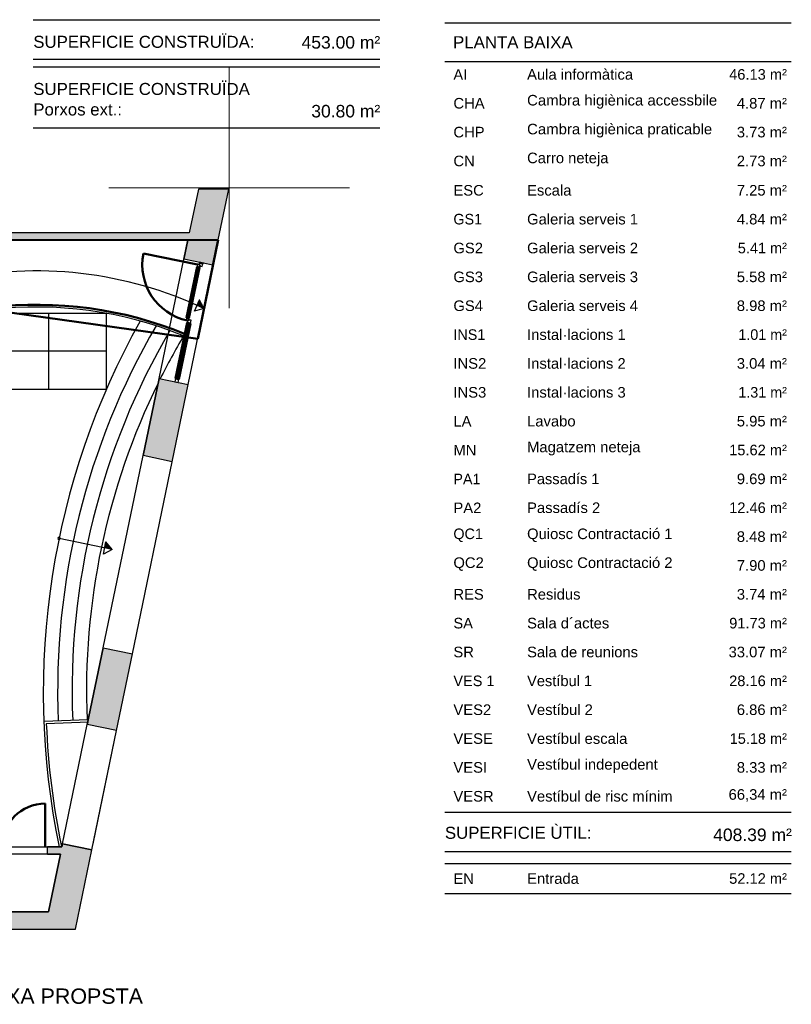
# Model space of a CAD drawing. Header units: metres. Extents: x -1 to 439, y -6 to 32.
# Tile 27 of 27: x 423 to 439, y 11 to 32. Entities that reach past the tile are written whole.
import ezdxf

# ---------------------------------------------------------------- set-up
doc = ezdxf.new("R2010")
doc.units = ezdxf.units.M
doc.linetypes.add('CONTINUA', pattern=[0])
for name, color, linetype, lineweight in [('3D PB MURS', 7, 'CONTINUA', 25), ('3D PB MURS NOUS', 7, 'CONTINUA', 25), ('3D PB PILAR', 7, 'CONTINUA', 25), ('PB ESCALES 2D', 7, 'CONTINUA', 25), ('PB LOCALS', 7, 'CONTINUA', 25), ('PB RESUM LOCALS', 7, 'CONTINUA', 25), ('PB SÒLIDS I TRAMES', 7, 'CONTINUA', 25), ('PB TEXT', 7, 'CONTINUA', 25)]:
    doc.layers.add(name, color=color, linetype=linetype, lineweight=lineweight)
doc.styles.add('ARIAL', font='arial.ttf')

# ---------------------------------------------------------------- blocks, each defined once
blk = doc.blocks.new('OBJETO_COMPLEJO_18')
at = {"layer": 'PB TEXT', "color": 7, "linetype": 'CONTINUA', "lineweight": 25, "transparency": 33554687}
for start, end in [(90, 270), (270, 90)]:
    blk.add_arc((423.951, 20.964), 0.025, start, end, dxfattribs=at)

msp = doc.modelspace()

# ---------------------------------------------------------------- hatches: boundary and pattern name
at = {"layer": '3D PB MURS', "linetype": 'CONTINUA', "lineweight": 18, "true_color": 0xa0a0a0, "transparency": 33554687}
for points in [[(426.84673, 28.22979), (426.54406, 26.76931), (427.15116, 26.6435), (427.4799, 28.22979)], [(426.6581, 27.31959), (421.13675, 27.31959), (421.13675, 27.17078), (421.35645, 27.17078), (421.35645, 27.16959), (426.62701, 27.16959)], [(426.03065, 24.29195), (425.69785, 22.68607), (426.30495, 22.56025), (426.63775, 24.16613)], [(425.14623, 16.96906), (425.47701, 18.56515), (424.86991, 18.69096), (424.53913, 17.09488)], [(424.29052, 12.83995), (424.63283, 14.4917), (424.02573, 14.61752), (424.01186, 14.55061), (424.01187, 14.55061), (423.98078, 14.40061), (423.98077, 14.40061), (423.65736, 12.84001)], [(423.71151, 14.55061), (423.71151, 14.40061), (423.98078, 14.40061), (424.01187, 14.55061)], [(400.75645, 12.84061), (423.65748, 12.84061), (423.73209, 13.20061), (400.75645, 13.20061)]]:
    msp.add_hatch(color=253, dxfattribs=at).paths.add_polyline_path(points)

# ---------------------------------------------------------------- linework, layer by layer
at = {"layer": '3D PB MURS', "color": 7, "linetype": 'CONTINUA', "lineweight": 25, "transparency": 33554687}
for p, q in [((426.84673, 28.22979), (426.6581, 27.31959)), ((427.4799, 28.22979), (426.84673, 28.22979)), ((427.15116, 26.6435), (427.4799, 28.22979)), ((426.6581, 27.31959), (421.28675, 27.31959)), ((421.35645, 27.16959), (426.62701, 27.16959)), ((426.62701, 27.16959), (426.54406, 26.76931)), ((427.15116, 26.6435), (426.54406, 26.76931)), ((426.63775, 24.16613), (427.15116, 26.6435)), ((426.63775, 24.16613), (427.15116, 26.6435)), ((426.03065, 24.29195), (425.69785, 22.68607)), ((426.03065, 24.29195), (426.63775, 24.16613)), ((426.30495, 22.56025), (426.63775, 24.16613)), ((425.47701, 18.56515), (426.30495, 22.56025)), ((425.47701, 18.56515), (426.30495, 22.56025)), ((426.30495, 22.56025), (425.69785, 22.68607)), ((424.86991, 18.69096), (424.53913, 17.09488)), ((424.86991, 18.69096), (425.47701, 18.56515)), ((425.14623, 16.96906), (425.47701, 18.56515)), ((425.14623, 16.96906), (424.53913, 17.09488)), ((424.63283, 14.4917), (425.14623, 16.96906)), ((424.65799, 14.61314), (425.14623, 16.96906)), ((423.66151, 14.55061), (423.71151, 14.55061)), ((423.71151, 14.40061), (423.71151, 14.55061)), ((424.01186, 14.55061), (423.71151, 14.55061)), ((424.02573, 14.61752), (424.01186, 14.55061)), ((424.02573, 14.61752), (424.63283, 14.4917)), ((423.71151, 14.40061), (423.98077, 14.40061)), ((423.98077, 14.40061), (423.73209, 13.20061)), ((424.29052, 12.83995), (424.63283, 14.4917)), ((423.73209, 13.20061), (417.81711, 13.20061)), ((400.92741, 12.84061), (423.65748, 12.84061)), ((423.65748, 12.84061), (423.65736, 12.84001)), ((423.65736, 12.84001), (424.29052, 12.83995))]:
    msp.add_line(p, q, dxfattribs=at)
at = {"layer": '3D PB MURS', "color": 202, "linetype": 'CONTINUA', "lineweight": 50, "transparency": 33554687}
msp.add_line((423.66151, 14.55061), (423.66151, 15.45051), dxfattribs=at)
msp.add_arc((423.66151, 14.55061), 0.8999, 90, 180, dxfattribs=at)
at = {"layer": '3D PB MURS NOUS', "color": 4, "linetype": 'CONTINUA', "lineweight": 50, "transparency": 33554687}
for p, q in [((426.83252, 26.65823), (425.70645, 26.8916)), ((426.95527, 26.68385), (426.85737, 26.70414)), ((426.95532, 26.68408), (426.85737, 26.70414)), ((426.95527, 26.68385), (426.95532, 26.68408))]:
    msp.add_line(p, q, dxfattribs=at)
at = {"layer": '3D PB MURS NOUS', "color": 7, "linetype": 'CONTINUA', "lineweight": 25, "transparency": 33554687}
for p, q in [((426.62769, 25.54667), (426.84685, 26.6042)), ((426.40712, 24.28521), (426.64636, 25.43965))]:
    msp.add_line(p, q, dxfattribs=at)
for points in [[(426.87133, 26.59913), (426.88148, 26.64809), (426.86189, 26.65214), (426.83252, 26.65823), (426.82237, 26.60927), (426.87133, 26.59913)], [(426.88148, 26.64809), (426.87742, 26.6285), (426.92638, 26.61835), (426.94058, 26.6869), (426.87204, 26.7011), (426.86189, 26.65214), (426.88148, 26.64809)], [(426.62244, 25.4967), (426.64202, 25.49264), (426.65217, 25.5416), (426.60321, 25.55174), (426.59306, 25.50278), (426.62244, 25.4967)], [(426.64202, 25.49264), (426.62244, 25.4967), (426.61209, 25.44676), (426.68063, 25.43255), (426.69484, 25.50109), (426.64588, 25.51124), (426.64202, 25.49264)], [(426.69504, 25.50207), (426.66077, 25.50918), (426.6265, 25.51628), (426.66077, 25.50918), (426.69504, 25.50207)], [(426.42718, 24.20956), (426.44139, 24.27811), (426.37284, 24.29231), (426.35864, 24.22377), (426.42718, 24.20956)]]:
    msp.add_lwpolyline(points, close=True, dxfattribs=at)
at = {"layer": '3D PB MURS NOUS', "color": 4, "linetype": 'CONTINUA', "lineweight": 50, "transparency": 33554687}
for points in [[(426.65217, 25.5416), (426.87133, 26.59913), (426.82237, 26.60927), (426.60321, 25.55174), (426.65217, 25.5416)], [(426.44139, 24.27811), (426.68063, 25.43255), (426.61209, 25.44676), (426.37284, 24.29231), (426.44139, 24.27811)]]:
    msp.add_lwpolyline(points, close=True, dxfattribs=at)
msp.add_arc((426.86189, 26.65214), 1.18, 168.291791, 258.291791, dxfattribs=at)
at = {"layer": '3D PB PILAR', "color": 202, "linetype": 'CONTINUA', "lineweight": 50, "transparency": 33554687}
for p, q in [((427.26187, 27.17196), (422.53626, 27.16959)), ((426.83353, 25.11473), (427.26187, 27.17196)), ((422.53662, 25.71949), (426.83353, 25.11473))]:
    msp.add_line(p, q, dxfattribs=at)
at = {"layer": '3D PB PILAR', "color": 7, "linetype": 'CONTINUA', "lineweight": 25, "transparency": 33554687}
for p, q in [((426.62701, 27.16959), (422.53626, 27.16959)), ((426.54406, 26.76931), (426.62701, 27.16959)), ((427.15116, 26.6435), (426.54406, 26.76931)), ((426.83353, 25.11473), (427.15116, 26.6435)), ((422.94512, 25.8071), (423.14994, 25.81802)), ((423.14994, 25.81802), (423.35497, 25.82379)), ((423.35497, 25.82379), (423.56009, 25.82439)), ((423.56009, 25.82439), (423.76515, 25.81984)), ((423.76515, 25.81984), (423.97003, 25.81013)), ((423.97003, 25.81013), (424.1746, 25.79527)), ((424.1746, 25.79527), (424.37874, 25.77527)), ((424.37874, 25.77527), (424.58231, 25.75014)), ((424.58231, 25.75014), (424.78518, 25.71989)), ((424.78518, 25.71989), (424.98722, 25.68456)), ((424.98722, 25.68456), (425.18832, 25.64415)), ((425.18832, 25.64415), (425.38833, 25.5987)), ((425.38833, 25.5987), (425.58714, 25.54824)), ((425.58714, 25.54824), (425.78461, 25.49278)), ((425.78461, 25.49278), (425.98063, 25.43238)), ((425.98063, 25.43238), (426.17507, 25.36707)), ((426.17507, 25.36707), (426.24623, 25.34115)), ((426.24623, 25.34115), (426.5587, 25.22188)), ((426.5587, 25.22188), (426.53979, 25.1756)), ((426.53979, 25.1756), (426.83353, 25.11473))]:
    msp.add_line(p, q, dxfattribs=at)
at = {"layer": '3D PB PILAR', "color": 202, "linetype": 'CONTINUA', "lineweight": 50, "transparency": 33554687}
msp.add_arc((423.48159, 17.67061), 8.15416, 67.829291, 96.654796, dxfattribs=at)
at = {"layer": 'PB ESCALES 2D', "color": 52, "linetype": 'CONTINUA', "lineweight": 13, "transparency": 33554687}
for p, q in [((427.48642, 30.75174), (427.48642, 25.75174)), ((424.98642, 28.25174), (429.98642, 28.25174))]:
    msp.add_line(p, q, dxfattribs=at)
at = {"layer": 'PB ESCALES 2D', "color": 7, "linetype": 'CONTINUA', "lineweight": 25, "transparency": 33554687}
for p, q in [((426.76519, 25.68884), (426.86827, 25.92739)), ((426.96404, 25.74446), (426.86827, 25.92739)), ((424.93708, 25.64511), (422.53645, 25.64511)), ((423.73677, 24.07078), (423.73677, 25.64511)), ((424.93708, 24.07078), (424.93708, 25.64511)), ((426.96404, 25.74446), (426.76519, 25.68884)), ((426.54002, 25.17683), (426.55893, 25.22312)), ((426.54002, 25.17683), (426.83378, 25.11595)), ((424.93708, 24.85794), (422.53645, 24.85794)), ((422.53645, 24.07078), (424.93708, 24.07078)), ((425.05581, 20.7353), (423.95122, 20.96379)), ((424.87367, 20.63804), (424.92279, 20.89322)), ((425.05581, 20.7353), (424.92279, 20.89322)), ((425.05581, 20.7353), (424.87367, 20.63804)), ((424.55862, 17.19279), (423.63496, 17.1575)), ((424.56053, 17.14283), (423.68691, 17.10945))]:
    msp.add_line(p, q, dxfattribs=at)
for centre, radius, start, end in [((423.48508, 18.39715), 8.12935, 64.662422, 102.349264), ((423.48508, 17.69732), 8.12935, 67.782822, 97.056158), ((423.48508, 18.39715), 8.13935, 64.755636, 65.794825), ((423.48508, 18.39715), 8.14935, 64.848422, 65.79585), ((423.48508, 18.39715), 8.15935, 64.940783, 65.796872), ((423.48508, 18.39715), 8.16935, 65.032725, 65.797889), ((423.48508, 18.39715), 8.17935, 65.12425, 65.798908), ((423.48508, 18.39715), 8.18935, 65.215361, 65.799919), ((423.48508, 18.39715), 8.19935, 65.306064, 65.800933), ((423.48508, 18.39715), 8.20935, 65.396361, 65.801942), ((423.48508, 18.39715), 8.21935, 65.486256, 65.80295), ((423.48508, 18.39715), 8.22935, 65.57575, 65.803953), ((423.48508, 18.39715), 8.23935, 65.66485, 65.804956), ((423.48508, 18.39715), 8.24935, 65.753558, 65.805956), ((423.48508, 17.69732), 8.07935, 67.782822, 96.742864), ((439.43343, 17.76111), 15.81, 150.757294, 191.715775), ((439.02853, 17.79549), 15.10679, 149.837503, 182.376936), ((439.02853, 17.79549), 14.80679, 149.607839, 182.38475), ((439.02853, 17.79549), 14.50679, 149.41475, 153.419047), ((439.02853, 17.79549), 14.50679, 153.820672, 182.384753), ((423.24606, 12.80996), 8.24935, 78.228231, 78.280628), ((423.24606, 12.80996), 8.13935, 77.230311, 78.2695), ((423.24606, 12.80996), 8.14935, 77.323097, 78.270525), ((423.24606, 12.80996), 8.15935, 77.415458, 78.271547), ((423.24606, 12.80996), 8.16935, 77.5074, 78.272564), ((423.24606, 12.80996), 8.17935, 77.598925, 78.273583), ((423.24606, 12.80996), 8.18935, 77.690036, 78.274594), ((423.24606, 12.80996), 8.19935, 77.780739, 78.275608), ((423.24606, 12.80996), 8.20935, 77.871036, 78.276617), ((423.24606, 12.80996), 8.21935, 77.960931, 78.277625), ((423.24606, 12.80996), 8.22935, 78.050425, 78.278628), ((423.24606, 12.80996), 8.23935, 78.139525, 78.279631), ((439.43343, 17.76111), 15.76, 182.369781, 191.715775)]:
    msp.add_arc(centre, radius, start, end, dxfattribs=at)
at = {"layer": 'PB LOCALS', "color": 52, "linetype": 'CONTINUA', "lineweight": 13, "transparency": 33554687}
for p, q in [((427.48642, 30.75174), (427.48642, 25.75174)), ((427.48642, 30.75174), (427.48642, 25.75174)), ((424.98642, 28.25174), (429.98642, 28.25174)), ((424.98642, 28.25174), (429.98642, 28.25174))]:
    msp.add_line(p, q, dxfattribs=at)
at = {"layer": 'PB LOCALS', "color": 7, "linetype": 'CONTINUA', "lineweight": 25, "transparency": 33554687}
for p, q in [((426.62645, 27.17078), (421.35645, 27.17078)), ((426.54325, 26.76931), (426.62645, 27.17078)), ((426.03062, 24.29179), (426.54403, 26.76915)), ((426.54403, 26.76915), (426.54325, 26.76931)), ((425.69704, 22.68607), (426.02984, 24.29195)), ((426.02984, 24.29195), (426.03062, 24.29179)), ((424.86987, 18.6908), (425.69782, 22.68591)), ((425.69782, 22.68591), (425.69704, 22.68607)), ((424.53833, 17.09488), (424.8691, 18.69096)), ((424.8691, 18.69096), (424.86987, 18.6908)), ((424.02573, 14.61752), (424.5391, 17.09472)), ((424.5391, 17.09472), (424.53833, 17.09488)), ((421.28097, 14.55079), (424.01109, 14.55078)), ((424.01109, 14.55078), (424.02493, 14.61751)), ((424.02493, 14.61751), (424.63202, 14.4917)), ((424.63205, 14.49186), (424.02573, 14.61752)), ((423.98002, 14.40078), (417.81645, 14.40078)), ((423.73133, 13.20078), (423.98002, 14.40078)), ((424.63202, 14.4917), (424.63205, 14.49186)), ((417.81645, 13.20078), (423.73133, 13.20078))]:
    msp.add_line(p, q, dxfattribs=at)
at = {"layer": 'PB RESUM LOCALS', "color": 7, "linetype": 'CONTINUA', "lineweight": 25, "transparency": 33554687}
for p, q in [((423.416, 31.75093), (430.616, 31.75093)), ((431.97135, 31.68418), (439.17135, 31.68418)), ((423.416, 30.93093), (430.616, 30.93093)), ((423.416, 30.77093), (430.616, 30.77093)), ((431.97135, 30.88418), (439.17135, 30.88418)), ((423.416, 29.50093), (430.616, 29.50093)), ((431.97135, 15.27418), (439.17135, 15.27418)), ((431.97135, 14.45418), (439.17135, 14.45418)), ((431.97135, 14.20418), (439.17135, 14.20418)), ((431.97135, 13.58418), (439.17135, 13.58418))]:
    msp.add_line(p, q, dxfattribs=at)
at = {"layer": 'PB SÒLIDS I TRAMES', "color": 52, "linetype": 'CONTINUA', "lineweight": 13, "transparency": 33554687}
for p, q in [((427.48642, 30.75174), (427.48642, 25.75174)), ((424.98642, 28.25174), (429.98642, 28.25174))]:
    msp.add_line(p, q, dxfattribs=at)

# ---------------------------------------------------------------- block references
at = {"layer": 'PB TEXT', "color": 7, "linetype": 'CONTINUA', "lineweight": 25, "transparency": 33554687}
msp.add_blockref('OBJETO_COMPLEJO_18', (0, 0), dxfattribs=at)

# ---------------------------------------------------------------- texts
at = {"layer": 'PB RESUM LOCALS', "color": 7, "linetype": 'CONTINUA', "lineweight": 25, "transparency": 33554687, "style": 'ARIAL'}
for s, insert, char_height, width, attachment_point in [('\\W1.00;SUPERFICIE CONSTRUÏDA: ', (423.416, 31.41593), 0.25, 4.8292857, 1), ('\\W1.00;  453.00 m²', (430.62754, 31.14556), 0.26, 1.9717063, 9), ('\\W1.00; PLANTA BAIXA', (432.0449, 31.40799), 0.25, 2.7082399, 1), ('\\W0.99;AI', (432.14813, 30.50043), 0.22, 0.3981622, 7), ('\\W1.00;Aula informàtica', (433.6795, 30.50043), 0.22, 2.3250536, 7), ('\\W0.99;   46.13 m²', (439.0805, 30.50043), 0.22, 1.5789451, 9), ('\\W1.00;CHA', (432.14813, 29.90043), 0.22, 0.762746, 7), ('\\W1.01;Cambra higiènica accessbile', (433.6795, 29.90043), 0.22, 4.0486383, 7), ('\\W1.00;    4.87 m²', (439.0805, 29.90043), 0.22, 1.4919806, 9), ('\\W1.00;  30.80 m²', (430.62754, 29.71556), 0.26, 1.7679128, 9), ('\\W1.01;Cambra higiènica praticable', (433.6795, 29.30043), 0.22, 3.9459796, 7), ('\\W1.00;CHP', (432.14813, 29.30043), 0.22, 0.762746, 7), ('\\W1.00;    3.73 m²', (439.0805, 29.30043), 0.22, 1.4919806, 9), ('\\W1.00;CN', (432.14813, 28.70043), 0.22, 0.5573653, 7), ('\\W1.00;Carro neteja', (433.6795, 28.70043), 0.22, 1.8117723, 7), ('\\W1.00;    2.73 m²', (439.0805, 28.70043), 0.22, 1.4919806, 9), ('\\W1.00;ESC', (432.14813, 28.09043), 0.22, 0.7441765, 7), ('\\W1.00;Escala', (433.6795, 28.09043), 0.22, 1.0378919, 7), ('\\W1.00;    7.25 m²', (439.0805, 28.09043), 0.22, 1.4919806, 9), ('\\W0.97;GS1', (432.14813, 27.49043), 0.22, 0.7226938, 7), ('\\W1.00;Galeria serveis 1', (433.6795, 27.49043), 0.22, 2.4269208, 7), ('\\W1.00;    4.84 m²', (439.0805, 27.49043), 0.22, 1.4919806, 9), ('\\W1.00;GS2', (432.14813, 26.89043), 0.22, 0.7255942, 7), ('\\W1.00;Galeria serveis 2', (433.6795, 26.89043), 0.22, 2.4277184, 7), ('\\W0.98;    5.41 m²', (439.0805, 26.89043), 0.22, 1.4906676, 9), ('\\W1.00;GS3', (432.14813, 26.29043), 0.22, 0.7255942, 7), ('\\W1.00;Galeria serveis 3', (433.6795, 26.29043), 0.22, 2.4277184, 7), ('\\W1.00;    5.58 m²', (439.0805, 26.29043), 0.22, 1.4919806, 9), ('\\W1.00;GS4', (432.14813, 25.69043), 0.22, 0.7255942, 7), ('\\W1.00;Galeria serveis 4', (433.6795, 25.69043), 0.22, 2.4277184, 7), ('\\W1.00;    8.98 m²', (439.0805, 25.69043), 0.22, 1.4919806, 9), ('\\W1.00;Instal·lacions 1', (433.6795, 25.09043), 0.22, 2.1701685, 7), ('\\W0.97;INS1', (432.14813, 25.09043), 0.22, 0.7928981, 7), ('\\W0.97;    1.01 m²', (439.0805, 25.09043), 0.22, 1.4893857, 9), ('\\W1.00;Instal·lacions 2', (433.6795, 24.49043), 0.22, 2.1710649, 7), ('\\W1.00;INS2', (432.14813, 24.49043), 0.22, 0.7955232, 7), ('\\W1.00;    3.04 m²', (439.0805, 24.49043), 0.22, 1.4919806, 9), ('\\W1.00;Instal·lacions 3', (433.6795, 23.89043), 0.22, 2.1710649, 7), ('\\W1.00;INS3', (432.14813, 23.89043), 0.22, 0.7955232, 7), ('\\W0.97;    1.31 m²', (439.0805, 23.89043), 0.22, 1.4893857, 9), ('\\W1.00;    5.95 m²', (439.0805, 23.29043), 0.22, 1.4919806, 9), ('\\W1.00;LA', (432.14813, 23.29043), 0.22, 0.4872154, 7), ('\\W1.00;Lavabo', (433.6795, 23.29043), 0.22, 1.1261078, 7), ('\\W0.99;   15.62 m²', (439.0805, 22.69043), 0.22, 1.5789451, 9), ('\\W1.00;MN', (432.14813, 22.69043), 0.22, 0.5901195, 7), ('\\W1.00;Magatzem neteja', (433.6795, 22.69043), 0.22, 2.4790298, 7), ('\\W0.99;Passadís 1', (433.6795, 22.09043), 0.22, 1.6342433, 7), ('\\W1.00;    9.69 m²', (439.0805, 22.09043), 0.22, 1.4919806, 9), ('\\W0.97;PA1', (432.14813, 22.09043), 0.22, 0.6897014, 7), ('\\W1.00;PA2', (432.14813, 21.49043), 0.22, 0.6927711, 7), ('\\W1.00;Passadís 2', (433.6795, 21.49043), 0.22, 1.6354446, 7), ('\\W0.99;   12.46 m²', (439.0805, 21.49043), 0.22, 1.5789451, 9), ('\\W0.97;QC1', (432.14813, 20.89043), 0.22, 0.7413451, 7), ('\\W1.00;Quiosc Contractació 1', (433.6795, 20.89043), 0.22, 3.1457223, 7), ('\\W1.00;    8.48 m²', (439.0805, 20.89043), 0.22, 1.4919806, 9), ('\\W1.00;QC2', (432.14813, 20.29043), 0.22, 0.7441765, 7), ('\\W1.00;Quiosc Contractació 2', (433.6795, 20.29043), 0.22, 3.1463316, 7), ('\\W1.00;    7.90 m²', (439.0805, 20.29043), 0.22, 1.4919806, 9), ('\\W1.00;RES', (432.14813, 19.69043), 0.22, 0.7441765, 7), ('\\W1.00;Residus', (433.6795, 19.69043), 0.22, 1.2287953, 7), ('\\W1.00;    3.74 m²', (439.0805, 19.69043), 0.22, 1.4919806, 9), ('\\W0.99;SA', (432.14813, 19.09043), 0.22, 0.519969, 7), ('\\W1.00;Sala d´actes', (433.6795, 19.09043), 0.22, 1.8262777, 7), ('\\W0.99;   91.73 m²', (439.0805, 19.09043), 0.22, 1.5789451, 9), ('\\W1.00;SR', (432.14813, 18.49043), 0.22, 0.5386815, 7), ('\\W1.00;Sala de reunions', (433.6795, 18.49043), 0.22, 2.4315238, 7), ('\\W1.00;   33.07 m²', (439.0805, 18.49043), 0.22, 1.580185, 9), ('\\W0.98;VES 1', (432.14813, 17.89043), 0.22, 0.9803543, 7), ('\\W0.99;Vestíbul 1', (433.6795, 17.89043), 0.22, 1.4800963, 7), ('\\W0.99;   28.16 m²', (439.0805, 17.89043), 0.22, 1.5789451, 9), ('\\W1.00;VES2', (432.14813, 17.29043), 0.22, 0.8982113, 7), ('\\W1.00;Vestíbul 2', (433.6795, 17.29043), 0.22, 1.4814305, 7), ('\\W1.00;    6.86 m²', (439.0805, 17.29043), 0.22, 1.4919806, 9), ('\\W1.00;VESE', (432.14813, 16.69043), 0.22, 0.931074, 7), ('\\W1.00;Vestíbul escala', (433.6795, 16.69043), 0.22, 2.2039864, 7), ('\\W0.98;   15.18 m²', (439.0805, 16.69043), 0.22, 1.5777329, 9), ('\\W1.00;VESI', (432.14813, 16.09043), 0.22, 0.8098118, 7), ('\\W1.00;Vestíbul indepedent', (433.6795, 16.09043), 0.22, 2.8421268, 7), ('\\W1.00;    8.33 m²', (439.0805, 16.09043), 0.22, 1.4919806, 9), ('\\W1.00;VESR', (432.14813, 15.49043), 0.22, 0.9495927, 7), ('\\W1.00;Vestíbul de risc mínim', (433.6795, 15.49043), 0.22, 3.1425481, 7), ('\\W1.00;   66,34 m²', (439.0805, 15.49043), 0.22, 1.580185, 9), ('\\W1.00;SUPERFICIE ÙTIL: ', (431.97135, 14.96918), 0.25, 3.2707667, 1), ('\\W1.00;  408.39 m²', (439.1829, 14.66881), 0.26, 1.9717063, 9), ('\\W1.00;EN', (432.14813, 13.78043), 0.22, 0.5386815, 7), ('\\W1.00;Entrada', (433.6795, 13.78043), 0.22, 1.1918629, 7), ('\\W0.99;   52.12 m²', (439.0805, 13.78043), 0.22, 1.5789451, 9)]:
    msp.add_mtext(s, dxfattribs=dict(at, insert=insert, char_height=char_height, width=width, attachment_point=attachment_point))
at = {"layer": 'PB RESUM LOCALS', "color": 7, "linetype": 'CONTINUA', "lineweight": 25, "transparency": 33554687, "insert": (423.416, 30.43593), "char_height": 0.25, "width": 4.7334874, "attachment_point": 1, "line_spacing_factor": 1.024096, "style": 'ARIAL'}
msp.add_mtext('\\A1;{\\fArial|i0|b0;\\H0.250000;\\W1.000000;\\C7;SUPERFICIE CONSTRUÏDA }\\P{\\fArial|i0|b0;\\H0.250000;\\W1.000000;\\C7;Porxos ext.: }\\P', dxfattribs=at)
at = {"layer": 'PB TEXT', "color": 7, "linetype": 'CONTINUA', "lineweight": 25, "transparency": 33554687, "insert": (420.27695, 11.28354), "char_height": 0.3187716, "width": 5.5838121, "attachment_point": 7, "style": 'ARIAL'}
msp.add_mtext('\\W1.00;PLANTA BAIXA PROPSTA', dxfattribs=at)

doc.saveas('drawing.dxf')
